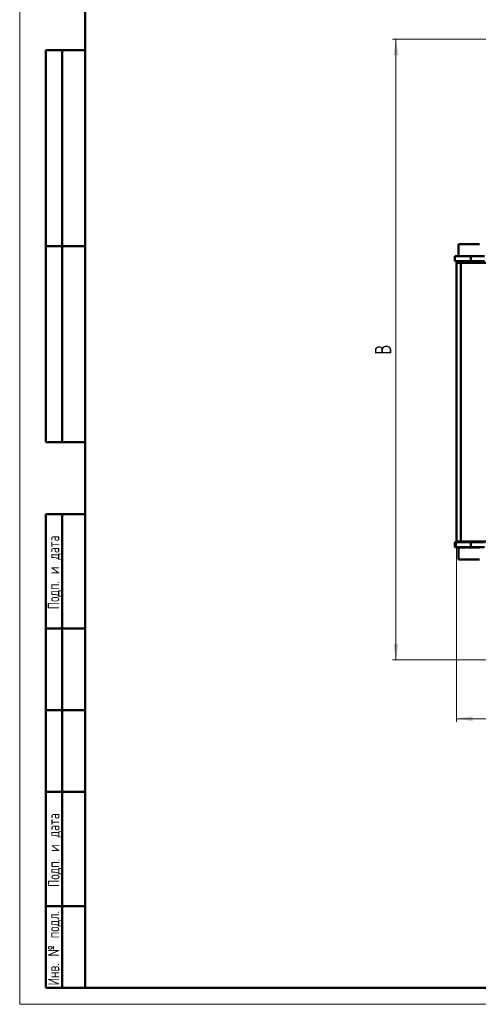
# Model space of a CAD drawing. Header units: millimetres. Extents: x 0 to 420, y -2362 to 594.
# Tile 2 of 4: x 0 to 140, y 0 to 301. Entities that reach past the tile are written whole.
import ezdxf

# ---------------------------------------------------------------- set-up
doc = ezdxf.new("R2010")
doc.units = ezdxf.units.MM
doc.layers.add('ОСЕВЫЕ', color=7, linetype='Continuous')
doc.styles.add('SLDTEXTSTYLE0', font='TXT', dxfattribs={"width": 0.7, "bigfont": 'bigfont'})
doc.styles.add('SLDTEXTSTYLE1', font='TXT', dxfattribs={"width": 0.7})
doc.dimstyles.new('SLDDIMSTYLE0', dxfattribs={"dimtxt": 5, "dimasz": 5, "dimexe": 0, "dimexo": 0.0625, "dimgap": 1.25, "dimtad": 2, "dimdec": 1, "dimrnd": 1e-09, "dimzin": 12, "dimdsep": 46, "dimtxsty": 'SLDTEXTSTYLE1', "dimsah": 1, "dimcen": 0.09, "dimadec": 0, "dimazin": 3, "dimtfac": 1, "dimtdec": 3, "dimtofl": 0, "dimtmove": 0, "dimatfit": 3, "dimfxl": 0, "dimfrac": 2, "dimtolj": 1, "dimtzin": 12, "dimarcsym": 0})

# ---------------------------------------------------------------- blocks, each defined once
blk = doc.blocks.new('_D')
at = {"color": 7, "linetype": 'Continuous', "lineweight": 0}
for p, q in [((133.63, 141.65), (133.63, 86.41)), ((331.13, 141.65), (331.13, 86.41)), ((133.63, 87.41), (331.13, 87.41))]:
    blk.add_line(p, q, dxfattribs=at)
at = {"color": 7, "linetype": 'Continuous', "lineweight": 18}
for points in [[(133.63, 87.41), (138.63, 86.64), (138.63, 88.18)], [(331.13, 87.41), (326.13, 88.18), (326.13, 86.64)]]:
    blk.add_solid(points, dxfattribs=at)
at = {"color": 7, "linetype": 'Continuous', "lineweight": 18, "insert": (230.42, 93.86), "char_height": 5, "attachment_point": 1, "style": 'SLDTEXTSTYLE0'}
blk.add_mtext('Ш', dxfattribs=at)
blk = doc.blocks.new('_D_1')
at = {"color": 7, "linetype": 'Continuous', "lineweight": 0}
for p, q in [((191.37, 295.41), (114.11, 295.41)), ((115.11, 105.41), (115.11, 295.41)), ((150.37, 105.41), (114.11, 105.41))]:
    blk.add_line(p, q, dxfattribs=at)
at = {"color": 7, "linetype": 'Continuous', "lineweight": 18}
for points in [[(115.11, 295.41), (114.34, 290.41), (115.88, 290.41)], [(115.11, 105.41), (115.88, 110.41), (114.34, 110.41)]]:
    blk.add_solid(points, dxfattribs=at)
at = {"color": 7, "linetype": 'Continuous', "lineweight": 18, "insert": (108.67, 198.81), "char_height": 5, "attachment_point": 1, "rotation": 90, "style": 'SLDTEXTSTYLE0'}
blk.add_mtext('В', dxfattribs=at)

msp = doc.modelspace()

# ---------------------------------------------------------------- linework, layer by layer
at = {"color": 7, "linetype": 'Continuous', "lineweight": 50}
for p, q in [((20, 589), (20, 5)), ((8, 172), (8, 292)), ((20, 292), (8, 292)), ((8, 172), (8, 292)), ((13, 172), (13, 292)), ((13, 172), (13, 292)), ((134.27, 232.66), (134.27, 229.01)), ((140.63, 232.66), (134.27, 232.66)), ((8, 232), (20, 232)), ((133.11, 229.01), (133.11, 227.47)), ((138.07, 229.01), (133.11, 229.01)), ((133.11, 227.47), (138.07, 227.47)), ((133.63, 141.66), (133.63, 226.97)), ((134.92, 226.97), (133.63, 226.97)), ((134.92, 141.66), (134.92, 226.97)), ((148.38, 226.97), (134.92, 226.97)), ((138.07, 229.01), (138.07, 227.47)), ((142.24, 229.01), (138.07, 229.01)), ((138.07, 227.47), (142.24, 227.47)), ((8, 172), (20, 172)), ((8, 5), (8, 150)), ((8, 150), (20, 150)), ((13, 5), (13, 150)), ((133.63, 141.66), (134.92, 141.66)), ((134.92, 141.66), (148.38, 141.66)), ((133.11, 139.87), (133.11, 141.41)), ((138.07, 141.41), (133.11, 141.41)), ((138.07, 139.87), (133.11, 139.87)), ((134.27, 136.16), (134.27, 139.86)), ((140.63, 139.86), (134.27, 139.86)), ((138.07, 139.87), (138.07, 141.41)), ((142.24, 141.41), (138.07, 141.41)), ((142.24, 139.87), (138.07, 139.87)), ((134.27, 136.16), (140.63, 136.16)), ((20, 115), (8, 115)), ((20, 90), (8, 90)), ((20, 65), (8, 65)), ((8, 30), (20, 30)), ((8, 5), (20, 5)), ((20, 5), (415, 5))]:
    msp.add_line(p, q, dxfattribs=at)
at = {"color": 7, "linetype": 'Continuous', "lineweight": 25}
for p, q in [((20, 589), (20, 5)), ((20, 232), (8, 232))]:
    msp.add_line(p, q, dxfattribs=at)
at = {"layer": 'ОСЕВЫЕ', "lineweight": 18}
for p, q in [((0, 594), (0, 0)), ((0, 0), (420, 0))]:
    msp.add_line(p, q, dxfattribs=at)

# ---------------------------------------------------------------- texts
at = {"color": 7, "linetype": 'Continuous', "lineweight": 0, "char_height": 3.5, "attachment_point": 2, "rotation": 90, "style": 'SLDTEXTSTYLE0'}
for s, insert in [('Подп. и дата', (8.61, 132.18)), ('Подп. и дата', (8.67, 47.18)), ('Инв. № подл.', (8.61, 17.18))]:
    msp.add_mtext(s, dxfattribs=dict(at, insert=insert))

# ---------------------------------------------------------------- dimensions: what is measured, and where the dimension line sits
at = {"color": 7, "linetype": 'Continuous', "lineweight": 18}
dim = msp.add_linear_dim(base=(115.11, 295.41), p1=(150.38, 105.41), p2=(191.38, 295.41), angle=90, text='В', dimstyle='SLDDIMSTYLE0', dxfattribs=at)
dim.commit()
dim.dimension.update_dxf_attribs({"geometry": '_D_1', "text_midpoint": (115.11, 200.41), "dimtype": 160})
dim = msp.add_linear_dim(base=(331.13, 87.41), p1=(133.63, 141.66), p2=(331.13, 141.66), text='Ш', dimstyle='SLDDIMSTYLE0', dxfattribs=at)
dim.commit()
dim.dimension.update_dxf_attribs({"geometry": '_D', "text_midpoint": (232.38, 87.41), "dimtype": 160})

doc.saveas('drawing.dxf')
